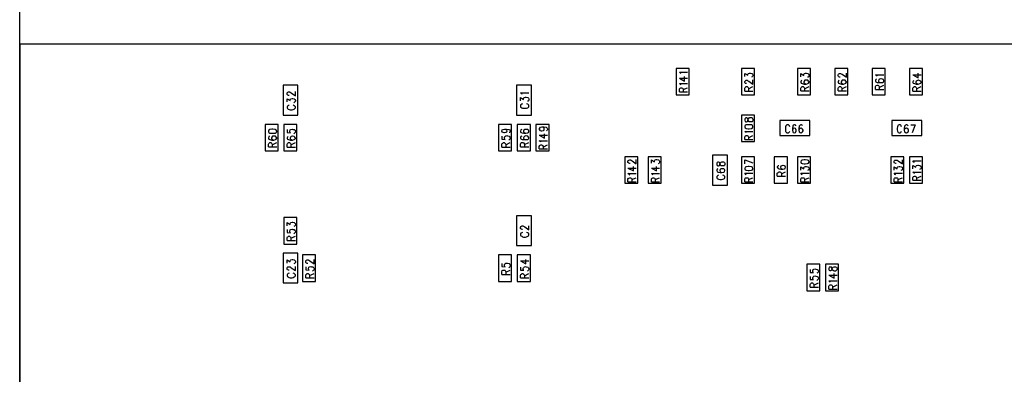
# Model space of a CAD drawing. Extents: x 11.9 to 28.1, y 10.8 to 21.2.
# Tile 4 of 12: x 17.1 to 19.8, y 17.8 to 18.8. Entities that reach past the tile are written whole.
import ezdxf

# ---------------------------------------------------------------- set-up
doc = ezdxf.new("R2010")
doc.units = 0
doc.header["$MEASUREMENT"] = 0
doc.layers.add('LAYNR1', color=2, linetype='Continuous')

msp = doc.modelspace()

# ---------------------------------------------------------------- linework, layer by layer
at = {"layer": 'LAYNR1'}
for points in [[(17.1317, 14.6545), (17.1317, 19.2045)], [(22.4567, 18.7045), (17.1317, 18.7045)], [(17.1317, 18.7045), (17.1317, 15.1545)], [(18.9017, 18.6255), (18.9007, 18.6265), (18.8977, 18.6295), (18.9197, 18.6295)], [(18.8977, 18.6135), (18.9117, 18.6055), (18.9117, 18.6175)], [(18.8977, 18.6135), (18.9197, 18.6135)], [(19.0727, 18.6175), (19.0727, 18.6255), (19.0807, 18.6215), (19.0807, 18.6235), (19.0817, 18.6255), (19.0827, 18.6255), (19.0857, 18.6265), (19.0877, 18.6265), (19.0917, 18.6255), (19.0937, 18.6245), (19.0947, 18.6215)], [(19.0727, 18.6045), (19.0737, 18.6055), (19.0747, 18.6065), (19.0767, 18.6075), (19.0787, 18.6075), (19.0807, 18.6065), (19.0837, 18.6055), (19.0947, 18.5975), (19.0947, 18.6085)], [(19.0947, 18.6215), (19.0947, 18.6195), (19.0937, 18.6175), (19.0927, 18.6165), (19.0907, 18.6155)], [(19.2227, 18.6165), (19.2227, 18.6255), (19.2307, 18.6205), (19.2307, 18.6235), (19.2317, 18.6245), (19.2327, 18.6255), (19.2357, 18.6265), (19.2377, 18.6265), (19.2417, 18.6255), (19.2437, 18.6235), (19.2447, 18.6215), (19.2447, 18.6195), (19.2437, 18.6165), (19.2427, 18.6155), (19.2407, 18.6155)], [(19.3277, 18.6155), (19.3267, 18.6155), (19.3247, 18.6165), (19.3237, 18.6175), (19.3227, 18.6195), (19.3227, 18.6225), (19.3237, 18.6235), (19.3247, 18.6245), (19.3267, 18.6255), (19.3287, 18.6255), (19.3307, 18.6245), (19.3337, 18.6235), (19.3447, 18.6155), (19.3447, 18.6265)], [(19.4267, 18.6185), (19.4257, 18.6205), (19.4227, 18.6225), (19.4447, 18.6225)], [(19.4257, 18.6105), (19.4237, 18.6095), (19.4227, 18.6075), (19.4227, 18.6055), (19.4237, 18.6035), (19.4267, 18.6015), (19.4317, 18.6015), (19.4367, 18.6015), (19.4417, 18.6015), (19.4437, 18.6035), (19.4447, 18.6055), (19.4447, 18.6065), (19.4437, 18.6095), (19.4417, 18.6105), (19.4377, 18.6115), (19.4367, 18.6115), (19.4337, 18.6105), (19.4317, 18.6095), (19.4307, 18.6065), (19.4307, 18.6055), (19.4317, 18.6035), (19.4337, 18.6015), (19.4367, 18.6015)], [(19.5227, 18.6225), (19.5367, 18.6145), (19.5367, 18.6265)], [(19.5227, 18.6225), (19.5447, 18.6225)], [(17.8767, 18.5945), (17.8367, 18.5945)], [(17.8367, 18.5945), (17.8367, 18.5145)], [(17.8767, 18.5145), (17.8767, 18.5945)], [(18.5017, 18.5945), (18.4617, 18.5945)], [(18.4617, 18.5945), (18.4617, 18.5145)], [(18.5017, 18.5145), (18.5017, 18.5945)], [(18.9017, 18.5945), (18.9007, 18.5965), (18.8977, 18.5985), (18.9197, 18.5985)], [(18.8977, 18.5765), (18.8977, 18.5835), (18.8987, 18.5865), (18.8997, 18.5865), (18.9017, 18.5875), (18.9037, 18.5875), (18.9057, 18.5865), (18.9067, 18.5865), (18.9077, 18.5835), (18.9077, 18.5765)], [(18.9077, 18.5825), (18.9197, 18.5875)], [(19.0777, 18.5985), (19.0767, 18.5985), (19.0747, 18.5985), (19.0737, 18.5995), (19.0727, 18.6015), (19.0727, 18.6045)], [(19.0727, 18.5785), (19.0727, 18.5865), (19.0737, 18.5885), (19.0747, 18.5895), (19.0767, 18.5905), (19.0787, 18.5905), (19.0807, 18.5895), (19.0817, 18.5885), (19.0827, 18.5865), (19.0827, 18.5785)], [(19.0827, 18.5845), (19.0947, 18.5905)], [(19.2257, 18.6075), (19.2237, 18.6065), (19.2227, 18.6035), (19.2227, 18.6025), (19.2237, 18.5995), (19.2267, 18.5985), (19.2317, 18.5975), (19.2367, 18.5975), (19.2417, 18.5985), (19.2437, 18.5995), (19.2447, 18.6025), (19.2447, 18.6035), (19.2437, 18.6055), (19.2417, 18.6075), (19.2377, 18.6075), (19.2367, 18.6075), (19.2337, 18.6075), (19.2317, 18.6055), (19.2307, 18.6035), (19.2307, 18.6025), (19.2317, 18.5995), (19.2337, 18.5985), (19.2367, 18.5975)], [(19.2227, 18.5795), (19.2227, 18.5865), (19.2237, 18.5885), (19.2247, 18.5895), (19.2267, 18.5905), (19.2287, 18.5905), (19.2307, 18.5895), (19.2317, 18.5885), (19.2327, 18.5865), (19.2327, 18.5795)], [(19.2327, 18.5845), (19.2447, 18.5905)], [(19.3257, 18.6075), (19.3237, 18.6065), (19.3227, 18.6035), (19.3227, 18.6025), (19.3237, 18.5995), (19.3267, 18.5985), (19.3317, 18.5975), (19.3367, 18.5975), (19.3417, 18.5985), (19.3437, 18.5995), (19.3447, 18.6025), (19.3447, 18.6035), (19.3437, 18.6055), (19.3417, 18.6075), (19.3377, 18.6075), (19.3367, 18.6075), (19.3337, 18.6075), (19.3317, 18.6055), (19.3307, 18.6035), (19.3307, 18.6025), (19.3317, 18.5995), (19.3337, 18.5985), (19.3367, 18.5975)], [(19.3227, 18.5795), (19.3227, 18.5865), (19.3237, 18.5885), (19.3247, 18.5895), (19.3267, 18.5905), (19.3287, 18.5905), (19.3307, 18.5895), (19.3317, 18.5885), (19.3327, 18.5865), (19.3327, 18.5795)], [(19.3327, 18.5845), (19.3447, 18.5905)], [(19.4227, 18.5825), (19.4227, 18.5905), (19.4237, 18.5925), (19.4247, 18.5935), (19.4267, 18.5945), (19.4287, 18.5945), (19.4307, 18.5935), (19.4317, 18.5925), (19.4327, 18.5905), (19.4327, 18.5825)], [(19.4227, 18.5825), (19.4447, 18.5825)], [(19.4327, 18.5885), (19.4447, 18.5945)], [(19.5257, 18.6065), (19.5237, 18.6055), (19.5227, 18.6035), (19.5227, 18.6015), (19.5237, 18.5995), (19.5267, 18.5985), (19.5317, 18.5975), (19.5367, 18.5975), (19.5417, 18.5985), (19.5437, 18.5995), (19.5447, 18.6015), (19.5447, 18.6025), (19.5437, 18.6055), (19.5417, 18.6065), (19.5377, 18.6075), (19.5367, 18.6075), (19.5337, 18.6065), (19.5317, 18.6055), (19.5307, 18.6025), (19.5307, 18.6015), (19.5317, 18.5995), (19.5337, 18.5985), (19.5367, 18.5975)], [(19.5227, 18.5785), (19.5227, 18.5865), (19.5237, 18.5885), (19.5247, 18.5895), (19.5267, 18.5905), (19.5287, 18.5905), (19.5307, 18.5895), (19.5317, 18.5885), (19.5327, 18.5865), (19.5327, 18.5785)], [(19.5327, 18.5845), (19.5447, 18.5905)], [(17.8527, 18.5665), (17.8517, 18.5665), (17.8497, 18.5675), (17.8487, 18.5685), (17.8477, 18.5695), (17.8477, 18.5735), (17.8487, 18.5745), (17.8497, 18.5755), (17.8517, 18.5765), (17.8537, 18.5765), (17.8557, 18.5755), (17.8587, 18.5735), (17.8697, 18.5655), (17.8697, 18.5775)], [(17.8477, 18.5495), (17.8477, 18.5575), (17.8557, 18.5535), (17.8557, 18.5555), (17.8567, 18.5575), (17.8577, 18.5575), (17.8607, 18.5585), (17.8627, 18.5585), (17.8667, 18.5575), (17.8687, 18.5565), (17.8697, 18.5535), (17.8697, 18.5515), (17.8687, 18.5495), (17.8677, 18.5485), (17.8657, 18.5475)], [(18.4767, 18.5695), (18.4757, 18.5715), (18.4727, 18.5735), (18.4947, 18.5735)], [(18.4727, 18.5525), (18.4727, 18.5615), (18.4807, 18.5565), (18.4807, 18.5595), (18.4817, 18.5605), (18.4827, 18.5615), (18.4857, 18.5625), (18.4877, 18.5625), (18.4917, 18.5615), (18.4937, 18.5595), (18.4947, 18.5575), (18.4947, 18.5555), (18.4937, 18.5525), (18.4927, 18.5515), (18.4907, 18.5515)], [(18.8977, 18.5765), (18.9197, 18.5765)], [(19.0727, 18.5785), (19.0947, 18.5785)], [(19.2227, 18.5795), (19.2447, 18.5795)], [(19.3227, 18.5795), (19.3447, 18.5795)], [(19.5227, 18.5785), (19.5447, 18.5785)], [(17.8527, 18.5405), (17.8507, 18.5395), (17.8487, 18.5385), (17.8477, 18.5365), (17.8477, 18.5335), (17.8487, 18.5315), (17.8507, 18.5305), (17.8527, 18.5295), (17.8557, 18.5285), (17.8607, 18.5285), (17.8637, 18.5295), (17.8667, 18.5305), (17.8687, 18.5315), (17.8697, 18.5335), (17.8697, 18.5365), (17.8687, 18.5385), (17.8667, 18.5395), (17.8637, 18.5405)], [(18.4777, 18.5445), (18.4757, 18.5435), (18.4737, 18.5415), (18.4727, 18.5405), (18.4727, 18.5365)], [(18.4727, 18.5365), (18.4737, 18.5355), (18.4757, 18.5335), (18.4777, 18.5325), (18.4807, 18.5325), (18.4857, 18.5325), (18.4887, 18.5325), (18.4917, 18.5335), (18.4937, 18.5355), (18.4947, 18.5365)], [(18.4947, 18.5365), (18.4947, 18.5405), (18.4937, 18.5415), (18.4917, 18.5435), (18.4887, 18.5445)], [(17.8367, 18.5145), (17.8767, 18.5145)], [(18.4617, 18.5145), (18.5017, 18.5145)], [(19.0737, 18.5055), (19.0727, 18.5035), (19.0727, 18.5005)], [(19.0797, 18.5055), (19.0777, 18.5065), (19.0757, 18.5065), (19.0737, 18.5055)], [(19.0777, 18.4965), (19.0797, 18.4975), (19.0807, 18.4995), (19.0817, 18.5025), (19.0827, 18.5045), (19.0847, 18.5065), (19.0867, 18.5075), (19.0907, 18.5075), (19.0927, 18.5065), (19.0937, 18.5055)], [(19.0847, 18.4965), (19.0827, 18.4985), (19.0817, 18.5005), (19.0807, 18.5045), (19.0797, 18.5055)], [(19.0937, 18.5055), (19.0947, 18.5035), (19.0947, 18.5005), (19.0937, 18.4975), (19.0927, 18.4965)], [(18.5287, 18.4715), (18.5257, 18.4725), (18.5237, 18.4745), (18.5227, 18.4765), (18.5227, 18.4775), (18.5237, 18.4795), (18.5257, 18.4815), (18.5297, 18.4825), (18.5347, 18.4825), (18.5407, 18.4815), (18.5437, 18.4795), (18.5447, 18.4775), (18.5447, 18.4755), (18.5437, 18.4735), (18.5417, 18.4725)], [(18.5297, 18.4825), (18.5327, 18.4815), (18.5347, 18.4795), (18.5357, 18.4775), (18.5357, 18.4765), (18.5347, 18.4745), (18.5327, 18.4725), (18.5297, 18.4715)], [(19.0727, 18.5005), (19.0737, 18.4975), (19.0757, 18.4965)], [(19.0727, 18.4825), (19.0737, 18.4805), (19.0767, 18.4785), (19.0817, 18.4775), (19.0847, 18.4775), (19.0907, 18.4785), (19.0937, 18.4805), (19.0947, 18.4825), (19.0947, 18.4845), (19.0937, 18.4865), (19.0907, 18.4885)], [(19.0767, 18.4885), (19.0737, 18.4865), (19.0727, 18.4845), (19.0727, 18.4825)], [(19.0757, 18.4965), (19.0777, 18.4965)], [(19.0907, 18.4885), (19.0847, 18.4885), (19.0817, 18.4885), (19.0767, 18.4885)], [(19.0927, 18.4965), (19.0907, 18.4965), (19.0867, 18.4965), (19.0847, 18.4965)], [(19.2467, 18.4995), (19.1667, 18.4995)], [(19.1667, 18.4995), (19.1667, 18.4595)], [(19.1847, 18.4875), (19.1827, 18.4855), (19.1817, 18.4825), (19.1817, 18.4795), (19.1817, 18.4745), (19.1817, 18.4715), (19.1827, 18.4695), (19.1847, 18.4675)], [(19.1937, 18.4825), (19.1927, 18.4855), (19.1907, 18.4875), (19.1897, 18.4885), (19.1857, 18.4885), (19.1847, 18.4875)], [(19.2097, 18.4855), (19.2097, 18.4875), (19.2067, 18.4885), (19.2057, 18.4885), (19.2027, 18.4875), (19.2017, 18.4845), (19.2007, 18.4785), (19.2007, 18.4735), (19.2017, 18.4695), (19.2027, 18.4675), (19.2057, 18.4665), (19.2057, 18.4665), (19.2087, 18.4675), (19.2097, 18.4695), (19.2107, 18.4725)], [(19.2107, 18.4735), (19.2097, 18.4765), (19.2087, 18.4785), (19.2057, 18.4795), (19.2057, 18.4795), (19.2027, 18.4785), (19.2017, 18.4765), (19.2007, 18.4735)], [(19.2277, 18.4855), (19.2267, 18.4875), (19.2247, 18.4885), (19.2227, 18.4885), (19.2207, 18.4875), (19.2187, 18.4845), (19.2177, 18.4785), (19.2177, 18.4735), (19.2187, 18.4695), (19.2207, 18.4675), (19.2227, 18.4665), (19.2237, 18.4665), (19.2257, 18.4675), (19.2277, 18.4695), (19.2287, 18.4725)], [(19.2287, 18.4735), (19.2277, 18.4765), (19.2257, 18.4785), (19.2237, 18.4795), (19.2227, 18.4795), (19.2207, 18.4785), (19.2187, 18.4765), (19.2177, 18.4735)], [(19.2467, 18.4595), (19.2467, 18.4995)], [(19.5467, 18.4995), (19.4667, 18.4995)], [(19.4667, 18.4995), (19.4667, 18.4595)], [(19.4927, 18.4825), (19.4917, 18.4855), (19.4907, 18.4875), (19.4887, 18.4885), (19.4857, 18.4885), (19.4837, 18.4875), (19.4827, 18.4855), (19.4817, 18.4825), (19.4807, 18.4795), (19.4807, 18.4745), (19.4817, 18.4715), (19.4827, 18.4695), (19.4837, 18.4675), (19.4857, 18.4665), (19.4887, 18.4665), (19.4907, 18.4675), (19.4917, 18.4695), (19.4927, 18.4715)], [(19.5097, 18.4855), (19.5087, 18.4875), (19.5067, 18.4885), (19.5047, 18.4885), (19.5027, 18.4875), (19.5007, 18.4845), (19.4997, 18.4785), (19.4997, 18.4735), (19.5007, 18.4695), (19.5027, 18.4675), (19.5047, 18.4665), (19.5057, 18.4665), (19.5077, 18.4675), (19.5097, 18.4695), (19.5107, 18.4725), (19.5107, 18.4735), (19.5097, 18.4765), (19.5077, 18.4785), (19.5057, 18.4795), (19.5047, 18.4795), (19.5027, 18.4785), (19.5007, 18.4765), (19.4997, 18.4735)], [(19.5177, 18.4885), (19.5287, 18.4885)], [(19.5287, 18.4885), (19.5207, 18.4665)], [(19.5467, 18.4595), (19.5467, 18.4995)], [(17.8007, 18.4575), (17.7987, 18.4565), (17.7977, 18.4535), (17.7977, 18.4525), (17.7987, 18.4495), (17.8017, 18.4485), (17.8067, 18.4475), (17.8117, 18.4475), (17.8167, 18.4485), (17.8187, 18.4495), (17.8197, 18.4525), (17.8197, 18.4535), (17.8187, 18.4555), (17.8167, 18.4575), (17.8127, 18.4575), (17.8117, 18.4575), (17.8087, 18.4575), (17.8067, 18.4555), (17.8057, 18.4535), (17.8057, 18.4525), (17.8067, 18.4495), (17.8087, 18.4485), (17.8117, 18.4475)], [(17.8477, 18.4755), (17.8477, 18.4675), (17.8567, 18.4665), (17.8557, 18.4675), (17.8547, 18.4695), (17.8547, 18.4715)], [(17.8507, 18.4565), (17.8487, 18.4555), (17.8477, 18.4535), (17.8477, 18.4515), (17.8487, 18.4495), (17.8517, 18.4485), (17.8567, 18.4475), (17.8617, 18.4475), (17.8667, 18.4485), (17.8687, 18.4495), (17.8697, 18.4515), (17.8697, 18.4525), (17.8687, 18.4555), (17.8667, 18.4565), (17.8627, 18.4575), (17.8617, 18.4575), (17.8587, 18.4565), (17.8567, 18.4555), (17.8557, 18.4525), (17.8557, 18.4515), (17.8567, 18.4495), (17.8587, 18.4485), (17.8617, 18.4475)], [(17.8547, 18.4715), (17.8557, 18.4745), (17.8577, 18.4755), (17.8607, 18.4765), (17.8627, 18.4755), (17.8667, 18.4755), (17.8687, 18.4735), (17.8697, 18.4715), (17.8697, 18.4685), (17.8687, 18.4665), (17.8677, 18.4655), (17.8657, 18.4645)], [(18.4227, 18.4715), (18.4237, 18.4745), (18.4257, 18.4755), (18.4297, 18.4765), (18.4347, 18.4765), (18.4407, 18.4755), (18.4437, 18.4745), (18.4447, 18.4715)], [(18.4357, 18.4715), (18.4357, 18.4715), (18.4347, 18.4685), (18.4327, 18.4675), (18.4297, 18.4665), (18.4287, 18.4665), (18.4257, 18.4675), (18.4237, 18.4685), (18.4227, 18.4715), (18.4227, 18.4715)], [(18.4227, 18.4575), (18.4227, 18.4495), (18.4317, 18.4485), (18.4307, 18.4495), (18.4297, 18.4515), (18.4297, 18.4545)], [(18.4297, 18.4765), (18.4327, 18.4755), (18.4347, 18.4745), (18.4357, 18.4715)], [(18.4297, 18.4545), (18.4307, 18.4565), (18.4327, 18.4585), (18.4357, 18.4595), (18.4377, 18.4585), (18.4417, 18.4575), (18.4437, 18.4555), (18.4447, 18.4535), (18.4447, 18.4515), (18.4437, 18.4485), (18.4427, 18.4485), (18.4407, 18.4475)], [(18.4447, 18.4715), (18.4447, 18.4705), (18.4437, 18.4675), (18.4417, 18.4675)], [(18.4757, 18.4755), (18.4737, 18.4745), (18.4727, 18.4715)], [(18.4727, 18.4715), (18.4727, 18.4705), (18.4737, 18.4675), (18.4767, 18.4665), (18.4817, 18.4655), (18.4867, 18.4655), (18.4917, 18.4665), (18.4937, 18.4675), (18.4947, 18.4705), (18.4947, 18.4715), (18.4937, 18.4735), (18.4917, 18.4755), (18.4877, 18.4755), (18.4867, 18.4755), (18.4837, 18.4755), (18.4817, 18.4735), (18.4807, 18.4715), (18.4807, 18.4705), (18.4817, 18.4675), (18.4837, 18.4665), (18.4867, 18.4655)], [(18.4727, 18.4545), (18.4727, 18.4525), (18.4737, 18.4505), (18.4767, 18.4485), (18.4817, 18.4485), (18.4867, 18.4485), (18.4917, 18.4485), (18.4937, 18.4505), (18.4947, 18.4525), (18.4947, 18.4535), (18.4937, 18.4555), (18.4917, 18.4575), (18.4877, 18.4585), (18.4867, 18.4585), (18.4837, 18.4575), (18.4817, 18.4555), (18.4807, 18.4535), (18.4807, 18.4525), (18.4817, 18.4505), (18.4837, 18.4485), (18.4867, 18.4485)], [(18.4757, 18.4575), (18.4737, 18.4565), (18.4727, 18.4545)], [(18.5227, 18.4605), (18.5367, 18.4525), (18.5367, 18.4645)], [(18.5227, 18.4605), (18.5447, 18.4605)], [(18.5297, 18.4715), (18.5287, 18.4715)], [(19.0767, 18.4665), (19.0757, 18.4685), (19.0727, 18.4705)], [(19.0727, 18.4705), (19.0947, 18.4705)], [(19.0727, 18.4485), (19.0727, 18.4555), (19.0737, 18.4575), (19.0747, 18.4585), (19.0767, 18.4595), (19.0787, 18.4595), (19.0807, 18.4585), (19.0817, 18.4575), (19.0827, 18.4555), (19.0827, 18.4485)], [(19.0827, 18.4535), (19.0947, 18.4595)], [(19.1667, 18.4595), (19.2467, 18.4595)], [(19.1847, 18.4675), (19.1857, 18.4665), (19.1897, 18.4665), (19.1907, 18.4675), (19.1927, 18.4695), (19.1937, 18.4715)], [(19.2107, 18.4725), (19.2107, 18.4735)], [(19.2287, 18.4725), (19.2287, 18.4735)], [(19.4667, 18.4595), (19.5467, 18.4595)], [(17.7977, 18.4295), (17.7977, 18.4365), (17.7987, 18.4385), (17.7997, 18.4395), (17.8017, 18.4405), (17.8037, 18.4405), (17.8057, 18.4395), (17.8067, 18.4385), (17.8077, 18.4365), (17.8077, 18.4295)], [(17.7977, 18.4295), (17.8197, 18.4295)], [(17.8077, 18.4345), (17.8197, 18.4405)], [(17.8477, 18.4285), (17.8477, 18.4365), (17.8487, 18.4385), (17.8497, 18.4395), (17.8517, 18.4405), (17.8537, 18.4405), (17.8557, 18.4395), (17.8567, 18.4385), (17.8577, 18.4365), (17.8577, 18.4285)], [(17.8477, 18.4285), (17.8697, 18.4285)], [(17.8577, 18.4345), (17.8697, 18.4405)], [(18.4227, 18.4285), (18.4227, 18.4365), (18.4237, 18.4385), (18.4247, 18.4395), (18.4267, 18.4405), (18.4287, 18.4405), (18.4307, 18.4395), (18.4317, 18.4385), (18.4327, 18.4365), (18.4327, 18.4285)], [(18.4227, 18.4285), (18.4447, 18.4285)], [(18.4327, 18.4345), (18.4447, 18.4405)], [(18.4727, 18.4365), (18.4737, 18.4395), (18.4747, 18.4405), (18.4767, 18.4405), (18.4787, 18.4405), (18.4807, 18.4405), (18.4817, 18.4395), (18.4827, 18.4365)], [(18.4727, 18.4295), (18.4727, 18.4365)], [(18.4727, 18.4295), (18.4947, 18.4295)], [(18.4827, 18.4355), (18.4947, 18.4405)], [(18.4827, 18.4365), (18.4827, 18.4295)], [(18.5267, 18.4415), (18.5257, 18.4435), (18.5227, 18.4455)], [(18.5227, 18.4455), (18.5447, 18.4455)], [(18.5227, 18.4235), (18.5227, 18.4305), (18.5237, 18.4325), (18.5247, 18.4335), (18.5267, 18.4345), (18.5287, 18.4345), (18.5307, 18.4335), (18.5317, 18.4325), (18.5327, 18.4305), (18.5327, 18.4235)], [(18.5327, 18.4285), (18.5447, 18.4345)], [(19.0727, 18.4485), (19.0947, 18.4485)], [(18.5227, 18.4235), (18.5447, 18.4235)], [(19.0267, 18.4065), (18.9867, 18.4065)], [(18.9867, 18.4065), (18.9867, 18.3265)], [(19.0267, 18.3265), (19.0267, 18.4065)], [(18.7657, 18.3845), (18.7647, 18.3845), (18.7627, 18.3855), (18.7617, 18.3865), (18.7597, 18.3875), (18.7597, 18.3915), (18.7617, 18.3925), (18.7627, 18.3935), (18.7647, 18.3945), (18.7667, 18.3945), (18.7687, 18.3935), (18.7717, 18.3915), (18.7817, 18.3835), (18.7817, 18.3955)], [(18.7597, 18.3725), (18.7747, 18.3645), (18.7747, 18.3765)], [(18.7597, 18.3725), (18.7817, 18.3725)], [(18.8227, 18.3855), (18.8227, 18.3945), (18.8307, 18.3895), (18.8307, 18.3915), (18.8317, 18.3935), (18.8327, 18.3945), (18.8357, 18.3955), (18.8377, 18.3955), (18.8417, 18.3945), (18.8437, 18.3925), (18.8447, 18.3905), (18.8447, 18.3875), (18.8437, 18.3855), (18.8427, 18.3845), (18.8407, 18.3835)], [(18.8227, 18.3725), (18.8367, 18.3645), (18.8367, 18.3765)], [(18.8227, 18.3725), (18.8447, 18.3725)], [(19.0067, 18.3845), (19.0077, 18.3865), (19.0097, 18.3885), (19.0117, 18.3895), (19.0157, 18.3895), (19.0177, 18.3885), (19.0187, 18.3875), (19.0197, 18.3855), (19.0197, 18.3815), (19.0187, 18.3795), (19.0177, 18.3785), (19.0157, 18.3785), (19.0117, 18.3785), (19.0097, 18.3785), (19.0077, 18.3805), (19.0067, 18.3825), (19.0057, 18.3855), (19.0047, 18.3875), (19.0027, 18.3885), (19.0007, 18.3885), (18.9987, 18.3875), (18.9977, 18.3855), (18.9977, 18.3815)], [(18.9977, 18.3815), (18.9987, 18.3795), (19.0007, 18.3785), (19.0027, 18.3785), (19.0047, 18.3795), (19.0057, 18.3815), (19.0067, 18.3845)], [(19.0727, 18.3945), (19.0947, 18.3865)], [(19.0727, 18.3835), (19.0727, 18.3945)], [(19.0727, 18.3705), (19.0737, 18.3675), (19.0767, 18.3665), (19.0817, 18.3655), (19.0847, 18.3655), (19.0907, 18.3665), (19.0937, 18.3675), (19.0947, 18.3705), (19.0947, 18.3715), (19.0937, 18.3745), (19.0907, 18.3755)], [(19.0767, 18.3755), (19.0737, 18.3745), (19.0727, 18.3715), (19.0727, 18.3705)], [(19.0907, 18.3755), (19.0847, 18.3765), (19.0817, 18.3765), (19.0767, 18.3755)], [(19.1597, 18.3755), (19.1597, 18.3745), (19.1617, 18.3715), (19.1647, 18.3705), (19.1697, 18.3695), (19.1747, 18.3695), (19.1787, 18.3705), (19.1807, 18.3715), (19.1817, 18.3745), (19.1817, 18.3745), (19.1807, 18.3775), (19.1787, 18.3785), (19.1757, 18.3795), (19.1747, 18.3795), (19.1717, 18.3785), (19.1697, 18.3775), (19.1687, 18.3745), (19.1687, 18.3745), (19.1697, 18.3715), (19.1717, 18.3705), (19.1747, 18.3695)], [(19.1637, 18.3785), (19.1617, 18.3785), (19.1597, 18.3755)], [(19.2407, 18.3845), (19.2437, 18.3855), (19.2447, 18.3885), (19.2447, 18.3895), (19.2437, 18.3925), (19.2407, 18.3935), (19.2347, 18.3945), (19.2317, 18.3945), (19.2267, 18.3935), (19.2237, 18.3925), (19.2227, 18.3895), (19.2227, 18.3885)], [(19.2227, 18.3885), (19.2237, 18.3855), (19.2267, 18.3845)], [(19.2227, 18.3665), (19.2227, 18.3755)], [(19.2227, 18.3755), (19.2307, 18.3705), (19.2307, 18.3735), (19.2317, 18.3745), (19.2327, 18.3755)], [(19.2267, 18.3845), (19.2317, 18.3835), (19.2347, 18.3835), (19.2407, 18.3845)], [(19.2327, 18.3755), (19.2357, 18.3765), (19.2377, 18.3765), (19.2417, 18.3755)], [(19.2417, 18.3755), (19.2437, 18.3745), (19.2447, 18.3715), (19.2447, 18.3695), (19.2437, 18.3665)], [(19.4767, 18.3845), (19.4747, 18.3855), (19.4737, 18.3855), (19.4727, 18.3875), (19.4727, 18.3905), (19.4737, 18.3925), (19.4747, 18.3935)], [(19.4727, 18.3665), (19.4727, 18.3755)], [(19.4727, 18.3755), (19.4807, 18.3705), (19.4807, 18.3735), (19.4817, 18.3745), (19.4827, 18.3755)], [(19.4747, 18.3935), (19.4767, 18.3935), (19.4787, 18.3935), (19.4807, 18.3935)], [(19.4777, 18.3845), (19.4767, 18.3845)], [(19.4807, 18.3935), (19.4837, 18.3915), (19.4947, 18.3835), (19.4947, 18.3945)], [(19.4827, 18.3755), (19.4857, 18.3765), (19.4877, 18.3765), (19.4917, 18.3755)], [(19.4917, 18.3755), (19.4937, 18.3745), (19.4947, 18.3715), (19.4947, 18.3695), (19.4937, 18.3665)], [(19.5267, 18.3875), (19.5257, 18.3885), (19.5227, 18.3915), (19.5447, 18.3915)], [(19.5227, 18.3705), (19.5227, 18.3795), (19.5307, 18.3745), (19.5307, 18.3765), (19.5317, 18.3785), (19.5327, 18.3795), (19.5357, 18.3805), (19.5377, 18.3805), (19.5417, 18.3795), (19.5437, 18.3775), (19.5447, 18.3755), (19.5447, 18.3725), (19.5437, 18.3705), (19.5427, 18.3695), (19.5407, 18.3685)], [(18.7647, 18.3535), (18.7637, 18.3555), (18.7597, 18.3575), (18.7817, 18.3575)], [(18.7597, 18.3355), (18.7597, 18.3425), (18.7617, 18.3455), (18.7627, 18.3455), (18.7647, 18.3465), (18.7667, 18.3465), (18.7687, 18.3455), (18.7697, 18.3455), (18.7707, 18.3425), (18.7707, 18.3355)], [(18.7707, 18.3415), (18.7817, 18.3465)], [(18.8267, 18.3535), (18.8257, 18.3555), (18.8227, 18.3575), (18.8447, 18.3575)], [(18.8227, 18.3355), (18.8227, 18.3425), (18.8237, 18.3455), (18.8247, 18.3455), (18.8267, 18.3465), (18.8287, 18.3465), (18.8307, 18.3455), (18.8317, 18.3455), (18.8327, 18.3425), (18.8327, 18.3355)], [(18.8327, 18.3415), (18.8447, 18.3465)], [(19.0007, 18.3705), (18.9987, 18.3695), (18.9977, 18.3665)], [(18.9977, 18.3665), (18.9977, 18.3655), (18.9987, 18.3625), (19.0017, 18.3615), (19.0067, 18.3605), (19.0117, 18.3605), (19.0167, 18.3615), (19.0187, 18.3625), (19.0197, 18.3655), (19.0197, 18.3665), (19.0187, 18.3685), (19.0167, 18.3705), (19.0127, 18.3705), (19.0117, 18.3705), (19.0087, 18.3705), (19.0067, 18.3685), (19.0057, 18.3665), (19.0057, 18.3655), (19.0067, 18.3625), (19.0087, 18.3615), (19.0117, 18.3605)], [(19.0027, 18.3535), (19.0007, 18.3525), (18.9987, 18.3505), (18.9977, 18.3495)], [(18.9977, 18.3495), (18.9977, 18.3465), (18.9987, 18.3445), (19.0007, 18.3435), (19.0027, 18.3425), (19.0057, 18.3415), (19.0107, 18.3415), (19.0137, 18.3425), (19.0167, 18.3435), (19.0187, 18.3445), (19.0197, 18.3465), (19.0197, 18.3495)], [(19.0197, 18.3495), (19.0187, 18.3505), (19.0167, 18.3525), (19.0137, 18.3535)], [(19.0767, 18.3545), (19.0757, 18.3555), (19.0727, 18.3585)], [(19.0727, 18.3585), (19.0947, 18.3585)], [(19.0727, 18.3355), (19.0727, 18.3435), (19.0737, 18.3455), (19.0747, 18.3465), (19.0767, 18.3465), (19.0787, 18.3465), (19.0807, 18.3465), (19.0817, 18.3455), (19.0827, 18.3435), (19.0827, 18.3355)], [(19.0827, 18.3415), (19.0947, 18.3465)], [(19.1597, 18.3585), (19.1617, 18.3605), (19.1627, 18.3615), (19.1647, 18.3625), (19.1667, 18.3625), (19.1687, 18.3615), (19.1697, 18.3605), (19.1707, 18.3585)], [(19.1597, 18.3505), (19.1597, 18.3585)], [(19.1597, 18.3505), (19.1817, 18.3505)], [(19.1707, 18.3565), (19.1817, 18.3625)], [(19.1707, 18.3585), (19.1707, 18.3505)], [(19.2267, 18.3545), (19.2257, 18.3555), (19.2227, 18.3585)], [(19.2227, 18.3585), (19.2447, 18.3585)], [(19.2227, 18.3355), (19.2227, 18.3435), (19.2237, 18.3455), (19.2247, 18.3465), (19.2267, 18.3465), (19.2287, 18.3465), (19.2307, 18.3465), (19.2317, 18.3455), (19.2327, 18.3435), (19.2327, 18.3355)], [(19.2327, 18.3415), (19.2447, 18.3465)], [(19.2437, 18.3665), (19.2427, 18.3665), (19.2407, 18.3655)], [(19.4767, 18.3545), (19.4757, 18.3555), (19.4727, 18.3585)], [(19.4727, 18.3585), (19.4947, 18.3585)], [(19.4727, 18.3355), (19.4727, 18.3435), (19.4737, 18.3455), (19.4747, 18.3465), (19.4767, 18.3465), (19.4787, 18.3465), (19.4807, 18.3465), (19.4817, 18.3455), (19.4827, 18.3435), (19.4827, 18.3355)], [(19.4827, 18.3415), (19.4947, 18.3465)], [(19.4937, 18.3665), (19.4927, 18.3665), (19.4907, 18.3655)], [(19.5267, 18.3575), (19.5257, 18.3595), (19.5227, 18.3615), (19.5447, 18.3615)], [(19.5227, 18.3395), (19.5227, 18.3465), (19.5237, 18.3485), (19.5247, 18.3495), (19.5267, 18.3505), (19.5287, 18.3505), (19.5307, 18.3495), (19.5317, 18.3485), (19.5327, 18.3465), (19.5327, 18.3395)], [(19.5327, 18.3455), (19.5447, 18.3505)], [(18.7597, 18.3355), (18.7817, 18.3355)], [(18.8227, 18.3355), (18.8447, 18.3355)], [(18.9867, 18.3265), (19.0267, 18.3265)], [(19.0727, 18.3355), (19.0947, 18.3355)], [(19.2227, 18.3355), (19.2447, 18.3355)], [(19.4727, 18.3355), (19.4947, 18.3355)], [(19.5227, 18.3395), (19.5447, 18.3395)], [(18.5017, 18.2445), (18.4617, 18.2445)], [(18.4617, 18.2445), (18.4617, 18.1645)], [(18.5017, 18.1645), (18.5017, 18.2445)], [(17.8477, 18.2175), (17.8477, 18.2265), (17.8557, 18.2215), (17.8557, 18.2235), (17.8567, 18.2255), (17.8577, 18.2265), (17.8607, 18.2275), (17.8627, 18.2275), (17.8667, 18.2265), (17.8687, 18.2245), (17.8697, 18.2225), (17.8697, 18.2195), (17.8687, 18.2175), (17.8677, 18.2165), (17.8657, 18.2155)], [(18.4777, 18.2075), (18.4767, 18.2075), (18.4747, 18.2085), (18.4737, 18.2095), (18.4727, 18.2105), (18.4727, 18.2135), (18.4737, 18.2155), (18.4747, 18.2165), (18.4767, 18.2175), (18.4787, 18.2175), (18.4807, 18.2165), (18.4837, 18.2145), (18.4947, 18.2065), (18.4947, 18.2175)], [(17.8477, 18.2075), (17.8477, 18.1995), (17.8567, 18.1985), (17.8557, 18.1995), (17.8547, 18.2015), (17.8547, 18.2035), (17.8557, 18.2065), (17.8577, 18.2075), (17.8607, 18.2085), (17.8627, 18.2075), (17.8667, 18.2075), (17.8687, 18.2055), (17.8697, 18.2035), (17.8697, 18.2005), (17.8687, 18.1985), (17.8677, 18.1975), (17.8657, 18.1965)], [(17.8477, 18.1785), (17.8477, 18.1855), (17.8487, 18.1885), (17.8497, 18.1885), (17.8517, 18.1895), (17.8537, 18.1895), (17.8557, 18.1885), (17.8567, 18.1885), (17.8577, 18.1855), (17.8577, 18.1785)], [(17.8577, 18.1845), (17.8697, 18.1895)], [(18.4777, 18.1995), (18.4757, 18.1985), (18.4737, 18.1975), (18.4727, 18.1955)], [(18.4727, 18.1955), (18.4727, 18.1925), (18.4737, 18.1905), (18.4757, 18.1895), (18.4777, 18.1885), (18.4807, 18.1875), (18.4857, 18.1875), (18.4887, 18.1885), (18.4917, 18.1895), (18.4937, 18.1905), (18.4947, 18.1925), (18.4947, 18.1955)], [(18.4947, 18.1955), (18.4937, 18.1975), (18.4917, 18.1985), (18.4887, 18.1995)], [(17.8477, 18.1785), (17.8697, 18.1785)], [(18.4617, 18.1645), (18.5017, 18.1645)], [(17.8367, 18.1445), (17.8367, 18.0645)], [(17.8767, 18.1445), (17.8367, 18.1445)], [(17.8767, 18.0645), (17.8767, 18.1445)], [(17.8477, 18.1175), (17.8477, 18.1265), (17.8557, 18.1215), (17.8557, 18.1235), (17.8567, 18.1255), (17.8577, 18.1265), (17.8607, 18.1275), (17.8627, 18.1275), (17.8667, 18.1265), (17.8687, 18.1245), (17.8697, 18.1225), (17.8697, 18.1195), (17.8687, 18.1175), (17.8677, 18.1165), (17.8657, 18.1155)], [(17.8527, 18.0985), (17.8517, 18.0985), (17.8497, 18.0995), (17.8487, 18.0995), (17.8477, 18.1015), (17.8477, 18.1045), (17.8487, 18.1065), (17.8497, 18.1075), (17.8517, 18.1075), (17.8537, 18.1075), (17.8557, 18.1075), (17.8587, 18.1055), (17.8697, 18.0975), (17.8697, 18.1085)], [(17.9027, 18.1165), (17.9017, 18.1165), (17.8997, 18.1175), (17.8987, 18.1185), (17.8977, 18.1195), (17.8977, 18.1235), (17.8987, 18.1245), (17.8997, 18.1255), (17.9017, 18.1265), (17.9037, 18.1265), (17.9057, 18.1255), (17.9087, 18.1235), (17.9197, 18.1155), (17.9197, 18.1275)], [(17.8977, 18.1075), (17.8977, 18.0995), (17.9067, 18.0985), (17.9057, 18.0995), (17.9047, 18.1015), (17.9047, 18.1035), (17.9057, 18.1065), (17.9077, 18.1075), (17.9107, 18.1085), (17.9127, 18.1075), (17.9167, 18.1075), (17.9187, 18.1055), (17.9197, 18.1035), (17.9197, 18.1005), (17.9187, 18.0985), (17.9177, 18.0975), (17.9157, 18.0965)], [(18.4227, 18.1165), (18.4227, 18.1085), (18.4317, 18.1075), (18.4307, 18.1085), (18.4297, 18.1105), (18.4297, 18.1135)], [(18.4297, 18.1135), (18.4307, 18.1155), (18.4327, 18.1175), (18.4357, 18.1175), (18.4377, 18.1175), (18.4417, 18.1165), (18.4437, 18.1145), (18.4447, 18.1125), (18.4447, 18.1095), (18.4437, 18.1075), (18.4427, 18.1065), (18.4407, 18.1055)], [(18.4727, 18.1235), (18.4867, 18.1155), (18.4867, 18.1275)], [(18.4727, 18.1235), (18.4947, 18.1235)], [(18.4727, 18.1065), (18.4727, 18.0985), (18.4817, 18.0985), (18.4807, 18.0985), (18.4797, 18.1015), (18.4797, 18.1035), (18.4807, 18.1055), (18.4827, 18.1075), (18.4857, 18.1085), (18.4877, 18.1075), (18.4917, 18.1065), (18.4937, 18.1055), (18.4947, 18.1025), (18.4947, 18.1005), (18.4937, 18.0985), (18.4927, 18.0975), (18.4907, 18.0965)], [(17.8527, 18.0905), (17.8507, 18.0895), (17.8487, 18.0885), (17.8477, 18.0865), (17.8477, 18.0835), (17.8487, 18.0815), (17.8507, 18.0805), (17.8527, 18.0795), (17.8557, 18.0785), (17.8607, 18.0785), (17.8637, 18.0795), (17.8667, 18.0805), (17.8687, 18.0815), (17.8697, 18.0835), (17.8697, 18.0865), (17.8687, 18.0885), (17.8667, 18.0895), (17.8637, 18.0905)], [(17.8977, 18.0785), (17.8977, 18.0855), (17.8987, 18.0885), (17.8997, 18.0885), (17.9017, 18.0895), (17.9037, 18.0895), (17.9057, 18.0885), (17.9067, 18.0885), (17.9077, 18.0855), (17.9077, 18.0785)], [(17.9077, 18.0845), (17.9197, 18.0895)], [(18.4227, 18.0875), (18.4227, 18.0945), (18.4237, 18.0975), (18.4247, 18.0985), (18.4267, 18.0985), (18.4287, 18.0985), (18.4307, 18.0985), (18.4317, 18.0975), (18.4327, 18.0945), (18.4327, 18.0875)], [(18.4227, 18.0875), (18.4447, 18.0875)], [(18.4327, 18.0935), (18.4447, 18.0985)], [(18.4727, 18.0785), (18.4727, 18.0855), (18.4737, 18.0875), (18.4747, 18.0885), (18.4767, 18.0895), (18.4787, 18.0895), (18.4807, 18.0885), (18.4817, 18.0875), (18.4827, 18.0855), (18.4827, 18.0785)], [(18.4827, 18.0835), (18.4947, 18.0895)], [(19.2477, 18.1005), (19.2477, 18.0925), (19.2567, 18.0925), (19.2557, 18.0925), (19.2547, 18.0955), (19.2547, 18.0975), (19.2557, 18.1005), (19.2577, 18.1015), (19.2607, 18.1025), (19.2627, 18.1015), (19.2667, 18.1005), (19.2687, 18.0995), (19.2697, 18.0965)], [(19.2477, 18.0815), (19.2477, 18.0735), (19.2567, 18.0735), (19.2557, 18.0735), (19.2547, 18.0765), (19.2547, 18.0785), (19.2557, 18.0805), (19.2577, 18.0825), (19.2607, 18.0835), (19.2627, 18.0825), (19.2667, 18.0815), (19.2687, 18.0805), (19.2697, 18.0775), (19.2697, 18.0755), (19.2687, 18.0735), (19.2677, 18.0725), (19.2657, 18.0715)], [(19.2697, 18.0965), (19.2697, 18.0945), (19.2687, 18.0925), (19.2677, 18.0915), (19.2657, 18.0905)], [(19.2977, 18.0855), (19.3117, 18.0775), (19.3117, 18.0895)], [(19.2977, 18.0855), (19.3197, 18.0855)], [(17.8367, 18.0645), (17.8767, 18.0645)], [(17.8977, 18.0785), (17.9197, 18.0785)], [(18.4727, 18.0785), (18.4947, 18.0785)], [(19.2477, 18.0535), (19.2477, 18.0605), (19.2487, 18.0625), (19.2497, 18.0635), (19.2517, 18.0645), (19.2537, 18.0645), (19.2557, 18.0635), (19.2567, 18.0625), (19.2577, 18.0605), (19.2577, 18.0535)], [(19.2577, 18.0585), (19.2697, 18.0645)], [(19.3017, 18.0665), (19.3007, 18.0675), (19.2977, 18.0705), (19.3197, 18.0705)], [(19.2977, 18.0475), (19.2977, 18.0555), (19.2987, 18.0575), (19.2997, 18.0585), (19.3017, 18.0595), (19.3037, 18.0595), (19.3057, 18.0585), (19.3067, 18.0575), (19.3077, 18.0555), (19.3077, 18.0475)], [(19.3077, 18.0535), (19.3197, 18.0595)], [(19.2477, 18.0535), (19.2697, 18.0535)], [(19.2977, 18.0475), (19.3197, 18.0475)]]:
    msp.add_lwpolyline(points, dxfattribs=at)
for points in [[(18.8887, 18.6395), (18.8887, 18.5685), (18.9237, 18.5685), (18.9237, 18.6395), (18.8887, 18.6395)], [(19.0637, 18.6395), (19.0637, 18.5685), (19.0987, 18.5685), (19.0987, 18.6395), (19.0637, 18.6395)], [(19.2137, 18.6395), (19.2137, 18.5685), (19.2487, 18.5685), (19.2487, 18.6395), (19.2137, 18.6395)], [(19.3137, 18.6395), (19.3137, 18.5685), (19.3487, 18.5685), (19.3487, 18.6395), (19.3137, 18.6395)], [(19.4137, 18.6395), (19.4137, 18.5685), (19.4487, 18.5685), (19.4487, 18.6395), (19.4137, 18.6395)], [(19.5137, 18.6395), (19.5137, 18.5685), (19.5487, 18.5685), (19.5487, 18.6395), (19.5137, 18.6395)], [(19.0987, 18.4435), (19.0987, 18.5145), (19.0637, 18.5145), (19.0637, 18.4435), (19.0987, 18.4435)], [(17.7887, 18.4895), (17.7887, 18.4185), (17.8237, 18.4185), (17.8237, 18.4895), (17.7887, 18.4895)], [(17.8737, 18.4185), (17.8737, 18.4895), (17.8387, 18.4895), (17.8387, 18.4185), (17.8737, 18.4185)], [(18.4137, 18.4895), (18.4137, 18.4185), (18.4487, 18.4185), (18.4487, 18.4895), (18.4137, 18.4895)], [(18.4987, 18.4185), (18.4987, 18.4895), (18.4637, 18.4895), (18.4637, 18.4185), (18.4987, 18.4185)], [(18.5487, 18.4185), (18.5487, 18.4895), (18.5137, 18.4895), (18.5137, 18.4185), (18.5487, 18.4185)], [(17.7977, 18.4695), (17.7987, 18.4675), (17.8017, 18.4655), (17.8067, 18.4655), (17.8097, 18.4655), (17.8157, 18.4655), (17.8187, 18.4675), (17.8197, 18.4695), (17.8197, 18.4715), (17.8187, 18.4735), (17.8157, 18.4755), (17.8097, 18.4765), (17.8067, 18.4765), (17.8017, 18.4755), (17.7987, 18.4735), (17.7977, 18.4715), (17.7977, 18.4695)], [(18.7517, 18.4025), (18.7517, 18.3315), (18.7867, 18.3315), (18.7867, 18.4025), (18.7517, 18.4025)], [(18.8137, 18.4025), (18.8137, 18.3315), (18.8487, 18.3315), (18.8487, 18.4025), (18.8137, 18.4025)], [(19.0987, 18.3315), (19.0987, 18.4025), (19.0637, 18.4025), (19.0637, 18.3315), (19.0987, 18.3315)], [(19.1867, 18.3315), (19.1867, 18.4025), (19.1517, 18.4025), (19.1517, 18.3315), (19.1867, 18.3315)], [(19.2137, 18.4025), (19.2137, 18.3315), (19.2487, 18.3315), (19.2487, 18.4025), (19.2137, 18.4025)], [(19.4637, 18.4025), (19.4637, 18.3315), (19.4987, 18.3315), (19.4987, 18.4025), (19.4637, 18.4025)], [(19.5137, 18.4025), (19.5137, 18.3315), (19.5487, 18.3315), (19.5487, 18.4025), (19.5137, 18.4025)], [(17.8737, 18.1685), (17.8737, 18.2395), (17.8387, 18.2395), (17.8387, 18.1685), (17.8737, 18.1685)], [(17.9237, 18.0685), (17.9237, 18.1395), (17.8887, 18.1395), (17.8887, 18.0685), (17.9237, 18.0685)], [(18.4487, 18.0685), (18.4487, 18.1395), (18.4137, 18.1395), (18.4137, 18.0685), (18.4487, 18.0685)], [(18.4987, 18.0685), (18.4987, 18.1395), (18.4637, 18.1395), (18.4637, 18.0685), (18.4987, 18.0685)], [(19.2737, 18.0435), (19.2737, 18.1145), (19.2387, 18.1145), (19.2387, 18.0435), (19.2737, 18.0435)], [(19.2887, 18.1145), (19.2887, 18.0435), (19.3237, 18.0435), (19.3237, 18.1145), (19.2887, 18.1145)], [(19.2977, 18.1005), (19.2987, 18.0985), (19.3007, 18.0975), (19.3027, 18.0975), (19.3047, 18.0985), (19.3057, 18.0995), (19.3067, 18.1025), (19.3077, 18.1055), (19.3097, 18.1065), (19.3117, 18.1075), (19.3157, 18.1075), (19.3177, 18.1065), (19.3187, 18.1065), (19.3197, 18.1035), (19.3197, 18.1005), (19.3187, 18.0985), (19.3177, 18.0975), (19.3157, 18.0965), (19.3117, 18.0965), (19.3097, 18.0975), (19.3077, 18.0985), (19.3067, 18.1015), (19.3057, 18.1045), (19.3047, 18.1065), (19.3027, 18.1065), (19.3007, 18.1065), (19.2987, 18.1065), (19.2977, 18.1035), (19.2977, 18.1005)]]:
    msp.add_lwpolyline(points, close=True, dxfattribs=at)

doc.saveas('drawing.dxf')
